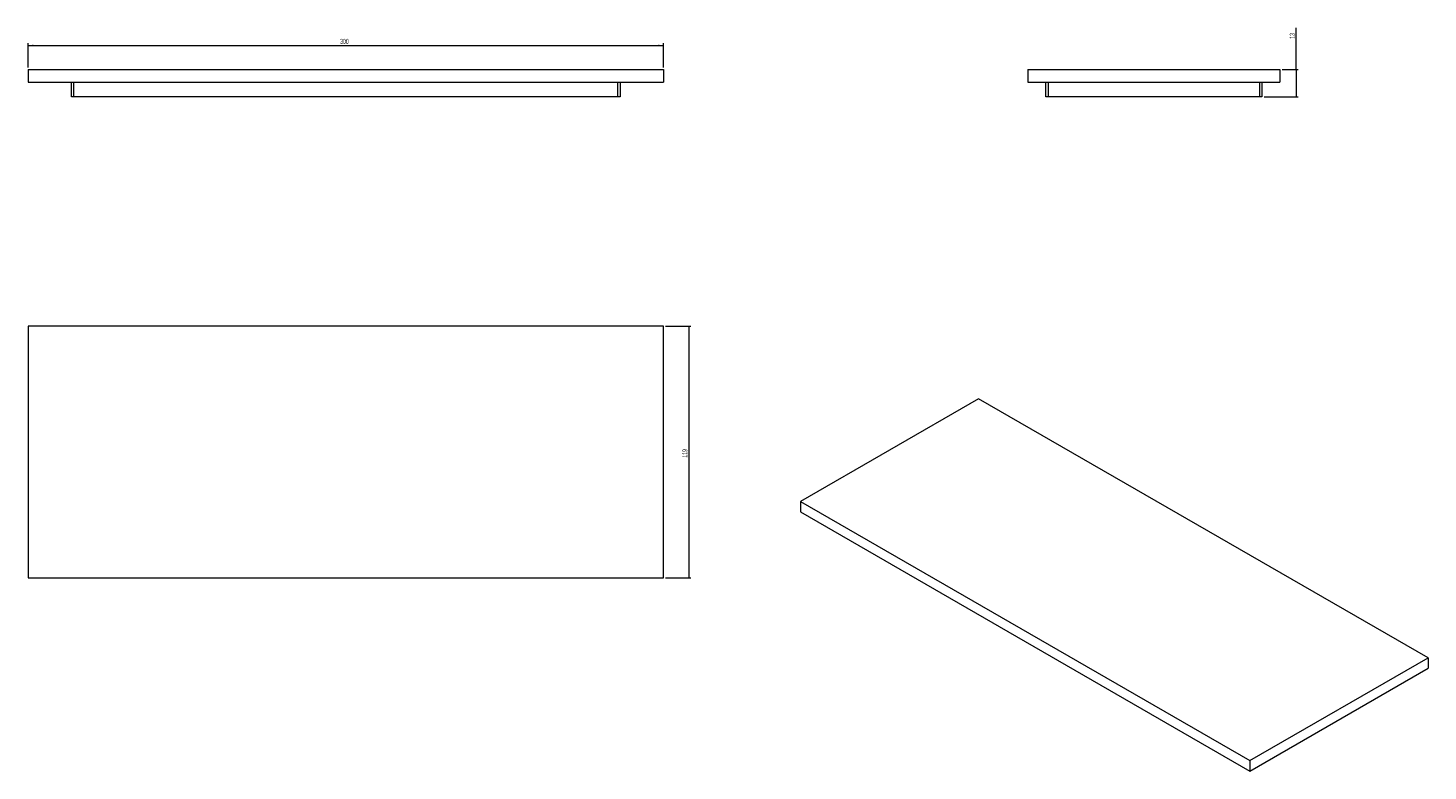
# Model space of a CAD drawing. Header units: millimetres. Extents: x -366 to 295, y 1 to 353.
import ezdxf

# ---------------------------------------------------------------- set-up
doc = ezdxf.new("R2010")
doc.units = ezdxf.units.MM
doc.styles.add('SLDTEXTSTYLE0', font='TXT', dxfattribs={"width": 0.605})
doc.dimstyles.new('SLDDIMSTYLE0', dxfattribs={"dimtxt": 2.311487, "dimasz": 2.5, "dimexe": 0, "dimexo": 0.0625, "dimgap": 0.577872, "dimtad": 2, "dimrnd": 1e-09, "dimzin": 12, "dimdsep": 46, "dimtxsty": 'SLDTEXTSTYLE0', "dimsah": 1, "dimcen": 0.09, "dimadec": 0, "dimazin": 0, "dimtfac": 1, "dimtofl": 0, "dimtmove": 0, "dimatfit": 3, "dimfxl": 1, "dimtolj": 1, "dimtzin": 12, "dimarcsym": 0})

# ---------------------------------------------------------------- blocks, each defined once
blk = doc.blocks.new('*D1')
at = {"color": 7, "linetype": 'Continuous', "lineweight": 0}
for p, q in [((-365.99, 333.92), (-365.99, 345.31)), ((-365.99, 344.31), (-65.99, 344.31)), ((-65.99, 333.92), (-65.99, 345.31))]:
    blk.add_line(p, q, dxfattribs=at)
for points in [[(-365.99, 344.31), (-363.49, 344), (-363.49, 344.62)], [(-65.99, 344.31), (-68.49, 344.62), (-68.49, 344)]]:
    blk.add_solid(points, dxfattribs=at)
at = {"color": 7, "linetype": 'Continuous', "lineweight": 0, "insert": (-218.63, 347.38), "char_height": 2.381, "attachment_point": 1, "style": 'SLDTEXTSTYLE0'}
blk.add_mtext('300', dxfattribs=at)
blk = doc.blocks.new('*D2')
at = {"color": 7, "linetype": 'Continuous', "lineweight": 0}
for p, q in [((232.67, 332.92), (232.67, 352.52)), ((226.03, 332.92), (233.67, 332.92)), ((232.67, 332.92), (232.67, 319.92)), ((217.53, 319.92), (233.67, 319.92))]:
    blk.add_line(p, q, dxfattribs=at)
for points in [[(232.67, 332.92), (232.36, 330.42), (232.98, 330.42)], [(232.67, 319.92), (232.98, 322.42), (232.36, 322.42)]]:
    blk.add_solid(points, dxfattribs=at)
at = {"color": 7, "linetype": 'Continuous', "lineweight": 0, "insert": (229.6, 347.42), "char_height": 2.381, "attachment_point": 1, "rotation": 90, "style": 'SLDTEXTSTYLE0'}
blk.add_mtext('13', dxfattribs=at)
blk = doc.blocks.new('*D3')
at = {"color": 7, "linetype": 'Continuous', "lineweight": 0}
for p, q in [((-64.99, 211.67), (-53.04, 211.67)), ((-54.04, 211.67), (-54.04, 92.67)), ((-64.99, 92.67), (-53.04, 92.67))]:
    blk.add_line(p, q, dxfattribs=at)
for points in [[(-54.04, 211.67), (-54.35, 209.17), (-53.73, 209.17)], [(-54.04, 92.67), (-53.73, 95.17), (-54.35, 95.17)]]:
    blk.add_solid(points, dxfattribs=at)
at = {"color": 7, "linetype": 'Continuous', "lineweight": 0, "insert": (-57.11, 149.52), "char_height": 2.381, "attachment_point": 1, "rotation": 90, "style": 'SLDTEXTSTYLE0'}
blk.add_mtext('119', dxfattribs=at)

msp = doc.modelspace()

# ---------------------------------------------------------------- linework, layer by layer
at = {"color": 7, "linetype": 'Continuous', "lineweight": 15}
for p, q in [((-365.99, 332.924), (-65.99, 332.924)), ((-365.99, 332.924), (-365.99, 326.924)), ((-65.99, 332.924), (-65.99, 326.924)), ((106.027, 332.924), (106.027, 326.924)), ((106.027, 332.924), (225.027, 332.924)), ((225.027, 332.924), (225.027, 326.924)), ((-365.99, 326.924), (-65.99, 326.924)), ((-345.49, 319.924), (-345.49, 326.924)), ((-344.49, 326.924), (-344.49, 319.924)), ((-87.49, 319.924), (-87.49, 326.924)), ((-86.49, 326.924), (-86.49, 319.924)), ((106.027, 326.924), (225.027, 326.924)), ((114.527, 319.924), (114.527, 326.924)), ((115.527, 326.924), (115.527, 319.924)), ((215.527, 319.924), (215.527, 326.924)), ((216.527, 326.924), (216.527, 319.924)), ((-344.49, 319.924), (-345.49, 319.924)), ((-87.49, 319.924), (-344.49, 319.924)), ((-86.49, 319.924), (-87.49, 319.924)), ((115.527, 319.924), (114.527, 319.924)), ((215.527, 319.924), (115.527, 319.924)), ((216.527, 319.924), (215.527, 319.924)), ((-65.99, 211.667), (-365.99, 211.667)), ((-365.99, 211.667), (-365.99, 92.667)), ((-65.99, 92.667), (-65.99, 211.667)), ((82.76, 177.366), (-1.386, 128.79)), ((294.892, 54.905), (82.76, 177.366)), ((-1.386, 128.79), (-1.386, 123.89)), ((-1.386, 128.79), (210.746, 6.328)), ((-1.386, 123.89), (210.746, 1.429)), ((-365.99, 92.667), (-65.99, 92.667)), ((210.746, 6.328), (294.892, 54.905)), ((294.892, 54.905), (294.892, 50.005)), ((210.746, 1.429), (294.892, 50.005)), ((210.746, 6.328), (210.746, 1.429))]:
    msp.add_line(p, q, dxfattribs=at)

# ---------------------------------------------------------------- dimensions: what is measured, and where the dimension line sits
at = {"color": 7, "linetype": 'Continuous', "lineweight": 0}
for base, p1, p2, picture, middle in [((232.665, 319.924), (225.027, 332.924), (216.527, 319.924), '*D2', (232.665, 349.176)), ((-54.038, 92.667), (-65.99, 211.667), (-65.99, 92.667), '*D3', (-54.038, 152.167))]:
    dim = msp.add_linear_dim(base=base, p1=p1, p2=p2, angle=90, dimstyle='SLDDIMSTYLE0', dxfattribs=at)
    dim.commit()
    dim.dimension.update_dxf_attribs({"geometry": picture, "text_midpoint": middle, "dimtype": 160})
dim = msp.add_linear_dim(base=(-65.99, 344.314), p1=(-365.99, 332.924), p2=(-65.99, 332.924), dimstyle='SLDDIMSTYLE0', dxfattribs=at)
dim.commit()
dim.dimension.update_dxf_attribs({"geometry": '*D1', "text_midpoint": (-215.99, 344.314), "dimtype": 160})

doc.saveas('drawing.dxf')
